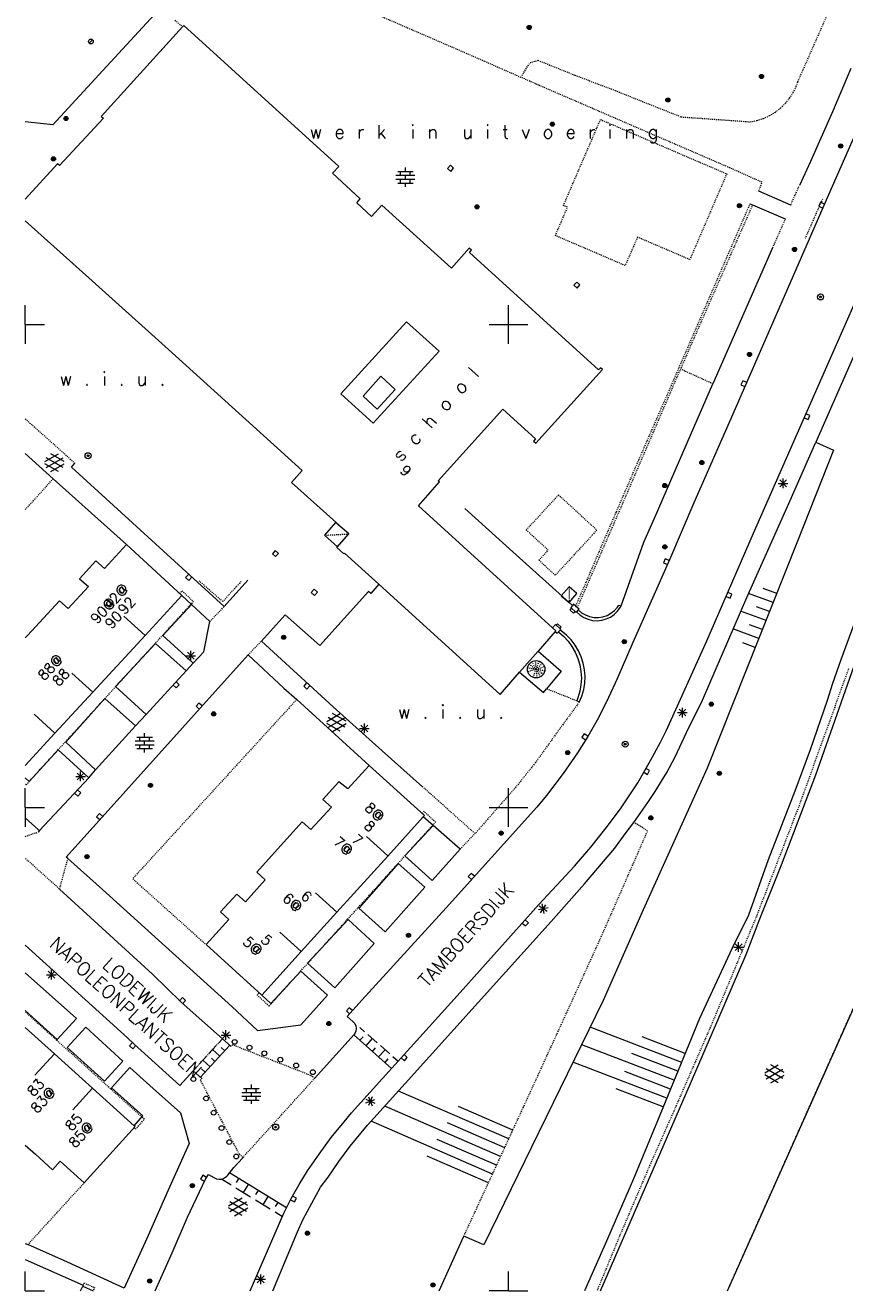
# Model space of a CAD drawing. Header units: millimetres. Extents: x 135944 to 142000, y 454200 to 456692.
# Tile 166 of 185: x 138000 to 138085, y 454200 to 454331. Entities that reach past the tile are written whole.
import ezdxf
from ezdxf.enums import TextEntityAlignment as Align

# ---------------------------------------------------------------- set-up
doc = ezdxf.new("R2010")
doc.units = ezdxf.units.MM
for name, pattern in [('TotaalGBKN2013X$0$DASHDOT', [1, 0.5, -0.25, 0, -0.25]), ('TotaalGBKN2013X$0$DASHED', [0.75, 0.5, -0.25]), ('TotaalGBKN2013X$0$DIVIDE', [1.25, 0.5, -0.25, 0, -0.25, 0, -0.25]), ('TotaalGBKN2013X$0$DOT', [0.25, 0, -0.25]), ('TotaalGBKN2013X$0$HIDDEN', [0.375, 0.25, -0.125])]:
    doc.linetypes.add(name, pattern=pattern)
doc.layers.get('0').update_dxf_attribs({"color": 251})
doc.layers.add('TotaalGBKN2013X$0$1', color=251, linetype='Continuous')
doc.styles.add('TotaalGBKN2013X$0$TXT', font='txt.shx')

# ---------------------------------------------------------------- blocks, each defined once
blk = doc.blocks.new('TotaalGBKN2013X$0$A$C74320002')
at = {"linetype": 'TotaalGBKN2013X$0$HIDDEN', "lineweight": 0}
for p, q in [((138079918, 454325120), (138090877, 454350099)), ((138051260, 454325594), (138052214, 454327108)), ((138052214, 454327108), (138053048, 454327346)), ((138053048, 454327346), (138056849, 454325812)), ((138056849, 454325812), (138061024, 454324216)), ((138079745, 454324647), (138079918, 454325120)), ((138061024, 454324216), (138067842, 454321492)), ((138079072, 454323435), (138079444, 454324021)), ((138079444, 454324021), (138079745, 454324647)), ((138077592, 454321983), (138078140, 454322409)), ((138078140, 454322409), (138078636, 454322895)), ((138078636, 454322895), (138079072, 454323435)), ((138067842, 454321492), (138075027, 454320981)), ((138075027, 454320981), (138075707, 454321119)), ((138075707, 454321119), (138076367, 454321334)), ((138076367, 454321334), (138076998, 454321623)), ((138076998, 454321623), (138077592, 454321983)), ((138071137, 454293862), (138067787, 454295385)), ((138015964, 454272151), (138016212, 454272430)), ((138016212, 454272430), (138017394, 454271330)), ((138017394, 454271330), (138017132, 454271043)), ((138000403, 454252709), (138017132, 454271043)), ((138019084, 454269265), (138020578, 454270799)), ((138023047, 454265813), (138024420, 454267237)), ((138052851, 454264322), (138052102, 454264827)), ((138052851, 454264322), (138052394, 454265100)), ((138052851, 454264322), (138052782, 454265220)), ((138052851, 454264322), (138053178, 454265161)), ((138052851, 454264322), (138053508, 454264935)), ((138052851, 454264322), (138051957, 454264454)), ((138052851, 454264322), (138051989, 454264055)), ((138052521, 454263484), (138052851, 454264322)), ((138052851, 454264322), (138053708, 454264589)), ((138052851, 454264322), (138053738, 454264190)), ((138052851, 454264322), (138053592, 454263817)), ((138052851, 454264322), (138053299, 454263544)), ((138052851, 454264322), (138052917, 454263426)), ((138057039, 454261052), (138053919, 454262291)), ((138000077, 454252354), (138000000, 454252425)), ((138000078, 454252353), (138000403, 454252709)), ((138041244, 454249589), (138041069, 454249396)), ((138042430, 454248499), (138041244, 454249589)), ((138039302, 454245040), (138042146, 454248184)), ((138042146, 454248184), (138042430, 454248499)), ((138064379, 454247594), (138062966, 454248465)), ((138000000, 454247016), (138000001, 454247016)), ((138000001, 454247016), (138001358, 454247482)), ((138044995, 454245705), (138046530, 454247314)), ((138059671, 454236822), (138064379, 454247594)), ((138038566, 454244225), (138039266, 454245000)), ((138039266, 454245000), (138039302, 454245040)), ((138003506, 454241595), (138000000, 454244754)), ((138003539, 454241564), (138004403, 454244717)), ((138034445, 454239666), (138038540, 454244197)), ((138038540, 454244197), (138038566, 454244225)), ((138029220, 454233887), (138033344, 454238450)), ((138033344, 454238450), (138034445, 454239666)), ((138055106, 454226798), (138059671, 454236822)), ((138028485, 454233075), (138029220, 454233887)), ((138025433, 454229697), (138028485, 454233075)), ((138023976, 454230593), (138024179, 454230822)), ((138025222, 454229464), (138023976, 454230593)), ((138025222, 454229464), (138025433, 454229697)), ((138003236, 454225931), (138000000, 454228848)), ((138051516, 454218962), (138055106, 454226798)), ((138004214, 454225049), (138003236, 454225931)), ((138017360, 454222750), (138020398, 454226069)), ((138021430, 454225440), (138021290, 454225280)), ((138029520, 454222280), (138021430, 454225440)), ((138008088, 454221557), (138004214, 454225049)), ((138008810, 454220907), (138008088, 454221557)), ((138018120, 454221790), (138018270, 454221960)), ((138022150, 454214120), (138018120, 454221790)), ((138022490, 454213770), (138029920, 454221970)), ((138029920, 454221970), (138029520, 454222280)), ((138012055, 454217981), (138008810, 454220907)), ((138045361, 454205633), (138051516, 454218962)), ((138011406, 454216704), (138012313, 454217748)), ((138012313, 454217748), (138012055, 454217981)), ((138011249, 454216862), (138011406, 454216704)), ((138022490, 454213770), (138022150, 454214120)), ((138022490, 454213770), (138022500, 454213760)), ((138005981, 454200568), (138006082, 454200804)), ((138006082, 454200804), (138007172, 454200325)), ((138007172, 454200325), (138007027, 454200000))]:
    blk.add_line(p, q, dxfattribs=at)
at = {"linetype": 'Continuous', "lineweight": 0}
for p, q in [((138096586, 454344201), (138083096, 454313408)), ((138020647, 454340033), (138008035, 454326297)), ((138016259, 454330818), (138007838, 454321540)), ((138016259, 454330818), (138016385, 454330957)), ((138032424, 454316373), (138016385, 454330957)), ((138006618, 454329106), (138006953, 454329476)), ((138008035, 454326297), (138002846, 454320681)), ((138085415, 454326515), (138083506, 454322031)), ((138083548, 454297077), (138096261, 454326113)), ((138002846, 454320681), (138000000, 454320977)), ((138008103, 454321366), (138003530, 454316443)), ((138007838, 454321540), (138008103, 454321366)), ((138083506, 454322031), (138081215, 454316885)), ((138003318, 454316632), (138000000, 454312978)), ((138003530, 454316443), (138003318, 454316632)), ((138031762, 454315662), (138032424, 454316373)), ((138038523, 454315848), (138040123, 454315848)), ((138038823, 454315448), (138038823, 454315848)), ((138039323, 454315848), (138039323, 454316248)), ((138039823, 454315448), (138039823, 454315848)), ((138081215, 454316885), (138080089, 454314400)), ((138034630, 454313026), (138031762, 454315662)), ((138038343, 454315448), (138040303, 454315448)), ((138038343, 454315048), (138040303, 454315048)), ((138038523, 454314648), (138040123, 454314648)), ((138038823, 454314648), (138038823, 454315048)), ((138039323, 454315048), (138039323, 454315448)), ((138039323, 454314248), (138039323, 454314648)), ((138039823, 454314648), (138039823, 454315048)), ((138083096, 454313408), (138073198, 454290716)), ((138079179, 454312369), (138075881, 454313806)), ((138034289, 454312585), (138034630, 454313026)), ((138035817, 454311177), (138034289, 454312585)), ((138036884, 454312347), (138035817, 454311177)), ((138044097, 454305838), (138036884, 454312347)), ((138074966, 454312508), (138075245, 454312389)), ((138075245, 454312389), (138078621, 454310943)), ((138006575, 454304825), (138000000, 454310746)), ((138045927, 454307896), (138044097, 454305838)), ((138046154, 454307694), (138045927, 454307896)), ((138077297, 454307934), (138071137, 454293862)), ((138045936, 454307455), (138046154, 454307694)), ((138059297, 454295305), (138045936, 454307455)), ((138014814, 454297417), (138006575, 454304825)), ((138089049, 454304391), (138081770, 454287813)), ((138000000, 454300000), (138000000, 454302000)), ((138050000, 454300000), (138050000, 454302000)), ((138039442, 454300266), (138032649, 454292832)), ((138042801, 454297237), (138039442, 454300266)), ((138000000, 454300000), (138000000, 454298000)), ((138000000, 454300000), (138002000, 454300000)), ((138048000, 454300000), (138050000, 454300000)), ((138050000, 454300000), (138052000, 454300000)), ((138050000, 454298000), (138050000, 454300000)), ((138028640, 454284878), (138014814, 454297417)), ((138035996, 454289778), (138042801, 454297237)), ((138075333, 454278395), (138083548, 454297077)), ((138052805, 454287726), (138059718, 454295340)), ((138059499, 454295529), (138059297, 454295305)), ((138059718, 454295340), (138059499, 454295529)), ((138036779, 454294642), (138034946, 454292593)), ((138038256, 454293279), (138036779, 454294642)), ((138068799, 454288566), (138071137, 454293862)), ((138032649, 454292832), (138035996, 454289778)), ((138034946, 454292593), (138036396, 454291255)), ((138036396, 454291255), (138038256, 454293279)), ((138042721, 454283821), (138049406, 454291256)), ((138049406, 454291256), (138052790, 454288158)), ((138073198, 454290716), (138069149, 454281542)), ((138065087, 454279959), (138068799, 454288566)), ((138052790, 454288158), (138052583, 454287929)), ((138052583, 454287929), (138052805, 454287726)), ((138079127, 454281795), (138081770, 454287813)), ((138083625, 454286992), (138079899, 454277583)), ((138081770, 454287813), (138083625, 454286992)), ((138002889, 454284044), (138000000, 454286637)), ((138002035, 454285806), (138003437, 454286615)), ((138002172, 454285193), (138003905, 454286192)), ((138003905, 454285204), (138002173, 454286206)), ((138004035, 454285823), (138002649, 454286624)), ((138004784, 454285241), (138005125, 454285651)), ((138003436, 454284783), (138002035, 454285592)), ((138002649, 454284774), (138004035, 454285574)), ((138020578, 454270799), (138004784, 454285241)), ((138027527, 454283640), (138028640, 454284878)), ((138002889, 454284044), (138010477, 454277223)), ((138033455, 454278329), (138027527, 454283640)), ((138040668, 454281237), (138042847, 454283705)), ((138042847, 454283705), (138042721, 454283821)), ((138077896, 454283556), (138078896, 454283556)), ((138078042, 454283202), (138078750, 454283910)), ((138078750, 454283202), (138078042, 454283910)), ((138078396, 454283056), (138078396, 454284056)), ((138074643, 454271741), (138079127, 454281795)), ((138054543, 454268612), (138040668, 454281237)), ((138050450, 454276470), (138045485, 454280945)), ((138069149, 454281542), (138066648, 454275648)), ((138089872, 454280359), (138084360, 454265290)), ((138064000, 454277488), (138065087, 454279959)), ((138032243, 454276919), (138033455, 454278329)), ((138070491, 454267248), (138075333, 454278395)), ((138010477, 454277223), (138008203, 454274735)), ((138010477, 454277223), (138016191, 454271940)), ((138032243, 454276919), (138032963, 454276271)), ((138050450, 454276470), (138056601, 454270927)), ((138061642, 454270882), (138064000, 454277488)), ((138079899, 454277583), (138070542, 454254070)), ((138007309, 454275538), (138005620, 454273689)), ((138008203, 454274735), (138007309, 454275538)), ((138032963, 454276271), (138033036, 454276352)), ((138033036, 454276352), (138036589, 454273115)), ((138066648, 454275648), (138062866, 454267082)), ((138004444, 454270595), (138006525, 454272872)), ((138005620, 454273689), (138006525, 454272872)), ((138020578, 454270799), (138023007, 454273530)), ((138036589, 454273115), (138035751, 454272171)), ((138036589, 454273115), (138049109, 454261707)), ((138077735, 454272146), (138076328, 454272671)), ((138000235, 454267818), (138003538, 454271412)), ((138003538, 454271412), (138004444, 454270595)), ((138016191, 454271940), (138012389, 454267813)), ((138017175, 454271030), (138016191, 454271940)), ((138035493, 454272377), (138030460, 454266772)), ((138035751, 454272171), (138035493, 454272377)), ((138070070, 454261120), (138074643, 454271741)), ((138077365, 454271216), (138074826, 454272164)), ((138017175, 454271030), (138014232, 454267813)), ((138019084, 454269265), (138017175, 454271030)), ((138024420, 454267237), (138026880, 454269955)), ((138030460, 454266772), (138026880, 454269955)), ((138056354, 454270444), (138056507, 454270626)), ((138056706, 454270116), (138056354, 454270444)), ((138056601, 454270927), (138056421, 454270702)), ((138056421, 454270702), (138056507, 454270626)), ((138056867, 454270314), (138056507, 454270626)), ((138056713, 454271067), (138056601, 454270927)), ((138056867, 454270314), (138056706, 454270116)), ((138056930, 454270883), (138056713, 454271067)), ((138056867, 454270314), (138056980, 454270215)), ((138056930, 454270883), (138057124, 454270719)), ((138056980, 454270215), (138057019, 454270260)), ((138057207, 454270473), (138057019, 454270260)), ((138057019, 454270260), (138057372, 454269939)), ((138057124, 454270719), (138057295, 454270574)), ((138057295, 454270574), (138057207, 454270473)), ((138057207, 454270473), (138057555, 454270172)), ((138057372, 454269939), (138057774, 454269681)), ((138057555, 454270172), (138057951, 454269936)), ((138057951, 454269936), (138058381, 454269771)), ((138059748, 454269747), (138060184, 454269896)), ((138060184, 454269896), (138060587, 454270118)), ((138060523, 454269722), (138060917, 454269992)), ((138060587, 454270118), (138060946, 454270406)), ((138060917, 454269992), (138061261, 454270324)), ((138060946, 454270406), (138061250, 454270752)), ((138061250, 454270752), (138061389, 454270961)), ((138061261, 454270324), (138061544, 454270709)), ((138061389, 454270961), (138061642, 454270882)), ((138061544, 454270709), (138061642, 454270882)), ((138076626, 454269358), (138074000, 454270338)), ((138076996, 454270287), (138075628, 454270798)), ((138012389, 454267813), (138010192, 454269824)), ((138018456, 454266115), (138019084, 454269265)), ((138054543, 454268612), (138054842, 454268948)), ((138054543, 454268612), (138054896, 454268291)), ((138054842, 454268948), (138054929, 454268867)), ((138055056, 454269011), (138054929, 454268867)), ((138054929, 454268867), (138055289, 454268528)), ((138055421, 454268676), (138055056, 454269011)), ((138055289, 454268528), (138055421, 454268676)), ((138057774, 454269681), (138058213, 454269493)), ((138058213, 454269493), (138058678, 454269381)), ((138058381, 454269771), (138058833, 454269684)), ((138058678, 454269381), (138059154, 454269349)), ((138058833, 454269684), (138059293, 454269675)), ((138059154, 454269349), (138059629, 454269396)), ((138059293, 454269675), (138059748, 454269747)), ((138059629, 454269396), (138060090, 454269522)), ((138060090, 454269522), (138060523, 454269722)), ((138076256, 454268429), (138074929, 454268924)), ((138000000, 454267560), (138000235, 454267818)), ((138006975, 454261935), (138012389, 454267813)), ((138014232, 454267813), (138017364, 454264946)), ((138054829, 454268214), (138053066, 454266209)), ((138054896, 454268291), (138054829, 454268214)), ((138054829, 454268214), (138055014, 454268039)), ((138055014, 454268039), (138055146, 454268184)), ((138055318, 454268374), (138055146, 454268184)), ((138055146, 454268184), (138055673, 454267737)), ((138055289, 454268528), (138055380, 454268442)), ((138055380, 454268442), (138055318, 454268374)), ((138055448, 454268283), (138055318, 454268374)), ((138055981, 454267849), (138055448, 454268283)), ((138055673, 454267737), (138056145, 454267233)), ((138056460, 454267355), (138055981, 454267849)), ((138056879, 454266810), (138056460, 454267355)), ((138075886, 454267499), (138073301, 454268464)), ((138013455, 454267002), (138009343, 454262525)), ((138016645, 454264147), (138013455, 454267002)), ((138016768, 454265371), (138017476, 454266079)), ((138017476, 454265371), (138016768, 454266079)), ((138017122, 454265225), (138017122, 454266225)), ((138017364, 454264946), (138018456, 454266115)), ((138024420, 454267237), (138031849, 454260417)), ((138053066, 454266209), (138051135, 454264012)), ((138053066, 454266209), (138055450, 454264119)), ((138056145, 454267233), (138056555, 454266677)), ((138056555, 454266677), (138056899, 454266077)), ((138057232, 454266220), (138056879, 454266810)), ((138056899, 454266077), (138057171, 454265442)), ((138057514, 454265592), (138057232, 454266220)), ((138062866, 454267082), (138061193, 454263251)), ((138066340, 454258017), (138070491, 454267248)), ((138075516, 454266570), (138074230, 454267050)), ((138004233, 454244870), (138022417, 454265112)), ((138016622, 454265725), (138017622, 454265725)), ((138016645, 454264147), (138017364, 454264946)), ((138022417, 454265112), (138023047, 454265813)), ((138023047, 454265813), (138026761, 454262371)), ((138057171, 454265442), (138057367, 454264780)), ((138057367, 454264780), (138057486, 454264099)), ((138057721, 454264936), (138057514, 454265592)), ((138057851, 454264261), (138057721, 454264936)), ((138081772, 454253394), (138085756, 454264664)), ((138084360, 454265290), (138083508, 454262842)), ((138006975, 454261935), (138004799, 454263926)), ((138012507, 454259625), (138016645, 454264147)), ((138049109, 454261707), (138051135, 454264012)), ((138051135, 454264012), (138053591, 454261899)), ((138055450, 454264119), (138053919, 454262291)), ((138057526, 454263410), (138057485, 454262720)), ((138057486, 454264099), (138057526, 454263410)), ((138057901, 454263575), (138057851, 454264261)), ((138057872, 454262888), (138057901, 454263575)), ((138009343, 454262525), (138012507, 454259625)), ((138026761, 454262371), (138028089, 454261200)), ((138053591, 454261899), (138053919, 454262291)), ((138057366, 454262039), (138057168, 454261377)), ((138057485, 454262720), (138057366, 454262039)), ((138057576, 454261547), (138057763, 454262209)), ((138057763, 454262209), (138057872, 454262888)), ((138061193, 454263251), (138060108, 454260963)), ((138083508, 454262842), (138082939, 454261086)), ((138003069, 454257696), (138006975, 454261935)), ((138008231, 454261291), (138004176, 454256762)), ((138011415, 454258462), (138008231, 454261291)), ((138035566, 454254375), (138028089, 454261200)), ((138057168, 454261377), (138057039, 454261052)), ((138057313, 454260911), (138057039, 454261052)), ((138057313, 454260911), (138057576, 454261547)), ((138060108, 454260963), (138059161, 454259042)), ((138068404, 454257758), (138070070, 454261120)), ((138082939, 454261086), (138081181, 454255973)), ((138003069, 454257696), (138000909, 454259673)), ((138011415, 454258462), (138012507, 454259625)), ((138031176, 454258921), (138032578, 454259730)), ((138033176, 454258938), (138031790, 454259739)), ((138031849, 454260417), (138036917, 454255872)), ((138067485, 454259836), (138068485, 454259836)), ((138067631, 454259482), (138068339, 454260190)), ((138068339, 454259482), (138067631, 454260190)), ((138067985, 454259336), (138067985, 454260336)), ((138007263, 454253902), (138011415, 454258462)), ((138032577, 454257898), (138031176, 454258707)), ((138031313, 454258308), (138033046, 454259307)), ((138033046, 454258319), (138031314, 454259321)), ((138031790, 454257889), (138033176, 454258689)), ((138034581, 454258191), (138035581, 454258191)), ((138034727, 454257837), (138035435, 454258545)), ((138035435, 454257837), (138034727, 454258545)), ((138035081, 454257691), (138035081, 454258691)), ((138059161, 454259042), (138058209, 454257349)), ((138003069, 454257696), (138000000, 454254365)), ((138011361, 454256905), (138013321, 454256905)), ((138011541, 454257305), (138013141, 454257305)), ((138011841, 454256905), (138011841, 454257305)), ((138012341, 454257305), (138012341, 454257705)), ((138012341, 454256505), (138012341, 454256905)), ((138012841, 454256905), (138012841, 454257305)), ((138058209, 454257349), (138057124, 454255685)), ((138065708, 454256768), (138066340, 454258017)), ((138067217, 454255272), (138068404, 454257758)), ((138003392, 454255970), (138000399, 454252712)), ((138006574, 454253071), (138003392, 454255970)), ((138004176, 454256762), (138007263, 454253902)), ((138011361, 454256505), (138013321, 454256505)), ((138011541, 454256105), (138013141, 454256105)), ((138011841, 454256105), (138011841, 454256505)), ((138012341, 454255705), (138012341, 454256105)), ((138012841, 454256105), (138012841, 454256505)), ((138036917, 454255872), (138041102, 454252153)), ((138057124, 454255685), (138055659, 454253535)), ((138064662, 454254866), (138065708, 454256768)), ((138081181, 454255973), (138079620, 454251699)), ((138035566, 454254375), (138033357, 454251951)), ((138035566, 454254375), (138041298, 454249189)), ((138063354, 454252557), (138064662, 454254866)), ((138066375, 454253648), (138067217, 454255272)), ((138000399, 454252712), (138000000, 454253073)), ((138001481, 454247632), (138006574, 454253071)), ((138005211, 454253226), (138006211, 454253226)), ((138005357, 454252872), (138006065, 454253580)), ((138006065, 454252872), (138005357, 454253580)), ((138005711, 454252726), (138005711, 454253726)), ((138006574, 454253071), (138007263, 454253902)), ((138055659, 454253535), (138053933, 454251241)), ((138065169, 454251670), (138066375, 454253648)), ((138070542, 454254070), (138067280, 454246825)), ((138078218, 454244087), (138081772, 454253394)), ((138000000, 454250000), (138000000, 454252000)), ((138032444, 454252685), (138030786, 454250854)), ((138033357, 454251951), (138032444, 454252685)), ((138050000, 454250000), (138050000, 454252000)), ((138061576, 454249887), (138063354, 454252557)), ((138064398, 454250522), (138065169, 454251670)), ((138079620, 454251699), (138076850, 454244608)), ((138030786, 454250854), (138031686, 454250031)), ((138053933, 454251241), (138052904, 454250046)), ((138062966, 454248465), (138064398, 454250522)), ((138000000, 454250000), (138000000, 454248000)), ((138000000, 454250000), (138002000, 454250000)), ((138000000, 454248936), (138001323, 454247742)), ((138029553, 454247730), (138031686, 454250031)), ((138037498, 454244990), (138041162, 454249039)), ((138041298, 454249189), (138041162, 454249039)), ((138042196, 454248140), (138041162, 454249039)), ((138052904, 454250046), (138043521, 454239635)), ((138048000, 454250000), (138050000, 454250000)), ((138050000, 454250000), (138052000, 454250000)), ((138050000, 454248000), (138050000, 454250000)), ((138060103, 454247897), (138061576, 454249887)), ((138001323, 454247742), (138001481, 454247632)), ((138001481, 454247632), (138001358, 454247482)), ((138025451, 454245000), (138028653, 454248540)), ((138028653, 454248540), (138029553, 454247730)), ((138042196, 454248140), (138039253, 454245012)), ((138044995, 454245705), (138042196, 454248140)), ((138058517, 454245919), (138060103, 454247897)), ((138062071, 454247282), (138062966, 454248465)), ((138037504, 454244997), (138035280, 454247011)), ((138060994, 454245812), (138062071, 454247282)), ((138067280, 454246825), (138063914, 454239409)), ((138025451, 454245000), (138023942, 454243332)), ((138039253, 454245012), (138042090, 454242452)), ((138042090, 454242452), (138044995, 454245705)), ((138056822, 454243948), (138058517, 454245919)), ((138057847, 454242104), (138060994, 454245812)), ((138004403, 454244717), (138004233, 454244870)), ((138007970, 454241514), (138004403, 454244717)), ((138032233, 454239172), (138037498, 454244990)), ((138038572, 454244219), (138034508, 454239608)), ((138041340, 454241749), (138038572, 454244219)), ((138053122, 454239956), (138056822, 454243948)), ((138076850, 454244608), (138074829, 454238874)), ((138076001, 454238503), (138078218, 454244087)), ((138024810, 454242529), (138022773, 454240265)), ((138023942, 454243332), (138024810, 454242529)), ((138003539, 454241564), (138003506, 454241595)), ((138003539, 454241564), (138013149, 454232751)), ((138007970, 454241514), (138021361, 454229405)), ((138032233, 454239172), (138030009, 454241186)), ((138037213, 454237139), (138041340, 454241749)), ((138054395, 454238225), (138057847, 454242104)), ((138021879, 454241049), (138020196, 454239225)), ((138022773, 454240265), (138021879, 454241049)), ((138044982, 454230880), (138053122, 454239956)), ((138054003, 454239261), (138053167, 454239810)), ((138053311, 454239117), (138053859, 454239954)), ((138053687, 454239045), (138053483, 454240026)), ((138020196, 454239225), (138021070, 454238403)), ((138028540, 454235092), (138032233, 454239172)), ((138034508, 454239608), (138037213, 454237139)), ((138043521, 454239635), (138034807, 454230057)), ((138054075, 454239637), (138053095, 454239434)), ((138063914, 454239409), (138059782, 454230032)), ((138074829, 454238874), (138073110, 454235449)), ((138074557, 454234785), (138076001, 454238503)), ((138021070, 454238403), (138018694, 454235827)), ((138033384, 454238413), (138029202, 454233904)), ((138036076, 454235925), (138033384, 454238413)), ((138039299, 454221443), (138054395, 454238225)), ((138024466, 454230590), (138018694, 454235827)), ((138028540, 454235092), (138026316, 454237106)), ((138032026, 454231332), (138036076, 454235925)), ((138072642, 454200000), (138089172, 454237093)), ((138073437, 454235208), (138074145, 454235916)), ((138074145, 454235208), (138073437, 454235916)), ((138073791, 454235062), (138073791, 454236062)), ((138010559, 454226163), (138000000, 454235769)), ((138024466, 454230590), (138028540, 454235092)), ((138068802, 454221443), (138074557, 454234785)), ((138073110, 454235449), (138069745, 454228185)), ((138073291, 454235562), (138074291, 454235562)), ((138029202, 454233904), (138032026, 454231332)), ((138005306, 454228172), (138000000, 454232889)), ((138002206, 454232704), (138003206, 454232704)), ((138002352, 454232350), (138003060, 454233058)), ((138003060, 454232350), (138002352, 454233058)), ((138002706, 454232204), (138002706, 454233204)), ((138016110, 454229860), (138013149, 454232751)), ((138028501, 454233061), (138025410, 454229718)), ((138031269, 454230578), (138028501, 454233061)), ((138025410, 454229718), (138024466, 454230590)), ((138033745, 454218394), (138044982, 454230880)), ((138020398, 454226069), (138016110, 454229860)), ((138021361, 454229405), (138024021, 454226924)), ((138029495, 454228616), (138031269, 454230578)), ((138034807, 454230057), (138033313, 454228386)), ((138059782, 454230032), (138052352, 454214838)), ((138000000, 454229003), (138003306, 454226007)), ((138003306, 454226007), (138005306, 454228172)), ((138028518, 454227502), (138029495, 454228616)), ((138033313, 454228386), (138033896, 454227865)), ((138069745, 454228185), (138065643, 454218173)), ((138000001, 454227240), (138000000, 454227241)), ((138003007, 454224526), (138000001, 454227240)), ((138004327, 454225172), (138006274, 454227291)), ((138006274, 454227291), (138010091, 454223743)), ((138020406, 454226096), (138021114, 454226804)), ((138021114, 454226096), (138020406, 454226804)), ((138020760, 454225950), (138020760, 454226950)), ((138024021, 454226924), (138028518, 454227502)), ((138033896, 454227865), (138034080, 454227658)), ((138034080, 454227658), (138034199, 454227408)), ((138034203, 454226859), (138034089, 454226607)), ((138034199, 454227408), (138034241, 454227134)), ((138034241, 454227134), (138034203, 454226859)), ((138034601, 454227238), (138035084, 454226809)), ((138067905, 454223633), (138058421, 454227274)), ((138011250, 454225520), (138010559, 454226163)), ((138015970, 454221230), (138011250, 454225520)), ((138018121, 454222090), (138021147, 454225406)), ((138019001, 454224538), (138019759, 454225368)), ((138020011, 454225645), (138020398, 454226069)), ((138020260, 454226450), (138021260, 454226450)), ((138021290, 454225280), (138020398, 454226069)), ((138034015, 454226506), (138029920, 454221970)), ((138033992, 454226475), (138037891, 454223001)), ((138034089, 454226607), (138034015, 454226506)), ((138034616, 454225919), (138034948, 454226292)), ((138035259, 454225345), (138035925, 454226092)), ((138035442, 454226522), (138036407, 454225662)), ((138036729, 454225375), (138037693, 454224516)), ((138067125, 454221790), (138057587, 454225452)), ((138068263, 454224567), (138063819, 454226274)), ((138003007, 454224526), (138001000, 454222307)), ((138006956, 454220960), (138003007, 454224526)), ((138008202, 454221681), (138004327, 454225172)), ((138017991, 454223432), (138018749, 454224262)), ((138019614, 454223726), (138019244, 454224063)), ((138020119, 454224279), (138019380, 454224953)), ((138020624, 454224833), (138020254, 454225170)), ((138035902, 454224773), (138036235, 454225146)), ((138036546, 454224199), (138037211, 454224946)), ((138038015, 454224229), (138038559, 454223743)), ((138067504, 454222716), (138062746, 454224543)), ((138010091, 454223743), (138008202, 454221681)), ((138008900, 454221006), (138010821, 454223113)), ((138010821, 454223113), (138013218, 454220914)), ((138017360, 454222750), (138015970, 454221230)), ((138017360, 454222750), (138018270, 454221960)), ((138017365, 454222746), (138017739, 454223155)), ((138018604, 454222619), (138018234, 454222956)), ((138019109, 454223173), (138018370, 454223847)), ((138037213, 454223613), (138037546, 454223986)), ((138066366, 454219939), (138056654, 454223668)), ((138076499, 454222551), (138077901, 454223360)), ((138076636, 454221938), (138078369, 454222937)), ((138078369, 454221949), (138076637, 454222951)), ((138078499, 454222568), (138077113, 454223369)), ((138035387, 454217120), (138039299, 454221443)), ((138059509, 454200000), (138068802, 454221443)), ((138066746, 454220865), (138062030, 454222675)), ((138077900, 454221528), (138076499, 454222337)), ((138077113, 454221519), (138078499, 454222319)), ((138006956, 454220960), (138004931, 454218720)), ((138011253, 454217080), (138006956, 454220960)), ((138012171, 454218111), (138008900, 454221006)), ((138013218, 454220914), (138016055, 454218424)), ((138022405, 454220525), (138024365, 454220525)), ((138022405, 454220125), (138024365, 454220125)), ((138022585, 454220925), (138024185, 454220925)), ((138022885, 454220525), (138022885, 454220925)), ((138022885, 454219725), (138022885, 454220125)), ((138023385, 454220925), (138023385, 454221325)), ((138023385, 454220125), (138023385, 454220525)), ((138023885, 454220525), (138023885, 454220925)), ((138023885, 454219725), (138023885, 454220125)), ((138050010, 454215701), (138038597, 454220667)), ((138065984, 454219015), (138061123, 454220881)), ((138022585, 454219725), (138024185, 454219725)), ((138023385, 454219325), (138023385, 454219725)), ((138035234, 454219433), (138036165, 454219799)), ((138035241, 454219815), (138036158, 454219417)), ((138035899, 454220075), (138035500, 454219158)), ((138035516, 454220082), (138035883, 454219150)), ((138049171, 454213885), (138037181, 454219103)), ((138050430, 454216609), (138044804, 454219057)), ((138011253, 454217080), (138012171, 454218111)), ((138016055, 454218424), (138016936, 454215232)), ((138031652, 454215842), (138032976, 454217492)), ((138032976, 454217492), (138033745, 454218394)), ((138048333, 454212068), (138035765, 454217538)), ((138065643, 454218173), (138063005, 454211822)), ((138006102, 454211180), (138011359, 454216984)), ((138011359, 454216984), (138011253, 454217080)), ((138033616, 454214971), (138035387, 454217120)), ((138049591, 454214793), (138043683, 454217364)), ((138000000, 454215072), (138001053, 454214115)), ((138016936, 454215232), (138014906, 454210706)), ((138030391, 454214143), (138031652, 454215842)), ((138032424, 454213361), (138033616, 454214971)), ((138048752, 454212977), (138042618, 454215646)), ((138001053, 454214115), (138002820, 454212525)), ((138021560, 454212740), (138022500, 454213760)), ((138029195, 454212397), (138030391, 454214143)), ((138047913, 454211160), (138041588, 454213913)), ((138052352, 454214838), (138047437, 454204739)), ((138002820, 454212525), (138003611, 454213405)), ((138003611, 454213405), (138006102, 454211180)), ((138020950, 454211960), (138021560, 454212740)), ((138028332, 454211004), (138029195, 454212397)), ((138031321, 454211738), (138032424, 454213361)), ((138016789, 454207620), (138018640, 454211530)), ((138018640, 454211530), (138018960, 454212040)), ((138018960, 454212040), (138019510, 454211700)), ((138019510, 454211700), (138019772, 454211575)), ((138019772, 454211575), (138020059, 454211526)), ((138020059, 454211526), (138020348, 454211556)), ((138021280, 454210927), (138020294, 454211534)), ((138020348, 454211556), (138020618, 454211664)), ((138020618, 454211664), (138020848, 454211841)), ((138020848, 454211841), (138020950, 454211960)), ((138027030, 454208559), (138021132, 454212193)), ((138022058, 454211622), (138021796, 454211196)), ((138023071, 454210998), (138022547, 454210146)), ((138027510, 454209527), (138028332, 454211004)), ((138030550, 454210698), (138031321, 454211738)), ((138063005, 454211822), (138060118, 454205116)), ((138014906, 454210706), (138012557, 454205397)), ((138023306, 454209678), (138021786, 454210615)), ((138024083, 454210374), (138023821, 454209948)), ((138025096, 454209750), (138024572, 454208898)), ((138028751, 454207387), (138030550, 454210698)), ((138021018, 454208794), (138022420, 454209603)), ((138022419, 454207771), (138021018, 454208580)), ((138021155, 454208181), (138022888, 454209180)), ((138022888, 454208192), (138021156, 454209194)), ((138023018, 454208811), (138021632, 454209612)), ((138021632, 454207762), (138023018, 454208562)), ((138025332, 454208430), (138023813, 454209366)), ((138026110, 454209126), (138025847, 454208700)), ((138026759, 454208013), (138027510, 454209527)), ((138015196, 454203931), (138016789, 454207620)), ((138023248, 454200000), (138026759, 454208013)), ((138026600, 454207649), (138025839, 454208118)), ((138028175, 454206093), (138028751, 454207387)), ((138025604, 454200000), (138028175, 454206093)), ((138000000, 454204884), (138000261, 454204776)), ((138004352, 454202951), (138000261, 454204776)), ((138012557, 454205397), (138010236, 454200254)), ((138042821, 454200000), (138045361, 454205633)), ((138047437, 454204739), (138045361, 454205633)), ((138060118, 454205116), (138057857, 454200000)), ((138000000, 454203221), (138005981, 454200568)), ((138013417, 454200000), (138015196, 454203931)), ((138000000, 454200000), (138000000, 454202000)), ((138010236, 454200254), (138004352, 454202951)), ((138050000, 454200000), (138050000, 454202000)), ((138005725, 454200000), (138005939, 454200476)), ((138005981, 454200568), (138005939, 454200476)), ((138005939, 454200476), (138007024, 454200000)), ((138023852, 454201181), (138024852, 454201181)), ((138023998, 454200827), (138024706, 454201535)), ((138024706, 454200827), (138023998, 454201535)), ((138024352, 454200681), (138024352, 454201681)), ((138000000, 454200000), (138002000, 454200000)), ((138050000, 454200000), (138048000, 454200000)), ((138050000, 454200000), (138052000, 454200000))]:
    blk.add_line(p, q, dxfattribs=at)
at = {"linetype": 'TotaalGBKN2013X$0$DASHDOT', "lineweight": 0}
for p, q in [((138027962, 454335748), (138047497, 454327262)), ((138015482, 454331494), (138016259, 454330818)), ((138047497, 454327262), (138051260, 454325594)), ((138053129, 454324766), (138051260, 454325594)), ((138072873, 454316221), (138053129, 454324766)), ((138076224, 454314723), (138072873, 454316221)), ((138075881, 454313806), (138076224, 454314723)), ((138079179, 454312369), (138080089, 454314400)), ((138075245, 454312389), (138072930, 454307154)), ((138082469, 454312989), (138080685, 454308931)), ((138078621, 454310943), (138077297, 454307934)), ((138072930, 454307154), (138068736, 454297595)), ((138068736, 454297595), (138067787, 454295385)), ((138061770, 454281402), (138067787, 454295385)), ((138000000, 454290236), (138005125, 454285651)), ((138057124, 454270719), (138061770, 454281402)), ((138018491, 454273016), (138017932, 454273515)), ((138020430, 454271323), (138018491, 454273016)), ((138021804, 454272849), (138020430, 454271323)), ((138022313, 454273398), (138021804, 454272849)), ((138085157, 454264354), (138080049, 454250211)), ((138057313, 454260911), (138055625, 454258629)), ((138055625, 454258629), (138052762, 454254640)), ((138052762, 454254640), (138050889, 454252284)), ((138046530, 454247314), (138041102, 454252153)), ((138050889, 454252284), (138046530, 454247314)), ((138080049, 454250211), (138075613, 454238688)), ((138075613, 454238688), (138071027, 454227636)), ((138072642, 454200000), (138089172, 454237093)), ((138071027, 454227636), (138067060, 454218525)), ((138067060, 454218525), (138064609, 454212993)), ((138064609, 454212993), (138061479, 454205665)), ((138061479, 454205665), (138059151, 454200000))]:
    blk.add_line(p, q, dxfattribs=at)
at = {"linetype": 'TotaalGBKN2013X$0$DIVIDE', "lineweight": 0}
for p, q in [((138055672, 454312319), (138059502, 454321217)), ((138059502, 454321217), (138072565, 454315595)), ((138072565, 454315595), (138068744, 454306717)), ((138054833, 454309211), (138056092, 454312139)), ((138056092, 454312139), (138055672, 454312319)), ((138062063, 454306100), (138054833, 454309211)), ((138063331, 454309047), (138062063, 454306100)), ((138068744, 454306717), (138063331, 454309047)), ((138051824, 454278739), (138055167, 454282369)), ((138055167, 454282369), (138059132, 454278718)), ((138054098, 454276645), (138051824, 454278739)), ((138059132, 454278718), (138054830, 454274047)), ((138053139, 454275604), (138054098, 454276645)), ((138054830, 454274047), (138053139, 454275604))]:
    blk.add_line(p, q, dxfattribs=at)
at = {"linetype": 'TotaalGBKN2013X$0$DASHED', "lineweight": 0}
for p, q in [((138074966, 454312508), (138067238, 454294663)), ((138067238, 454294663), (138063455, 454286007)), ((138063455, 454286007), (138061111, 454280582)), ((138000000, 454280840), (138002889, 454284044)), ((138061111, 454280582), (138059620, 454277130)), ((138059620, 454277130), (138058004, 454273323)), ((138058004, 454273323), (138056930, 454270883)), ((138028089, 454261200), (138011106, 454242639)), ((138011106, 454242639), (138018694, 454235827)), ((138006102, 454211180), (138000261, 454204776))]:
    blk.add_line(p, q, dxfattribs=at)
at = {"linetype": 'TotaalGBKN2013X$0$DOT', "lineweight": 0}
for p, q in [((138030949, 454278188), (138033455, 454278329)), ((138056246, 454272859), (138056267, 454271229))]:
    blk.add_line(p, q, dxfattribs=at)
at = {"linetype": 'Continuous', "lineweight": 0}
for points in [[(138043671, 454316147), (138044004, 454315845), (138044306, 454316179), (138043973, 454316481), (138043671, 454316147)], [(138082688, 454312471), (138082276, 454312651), (138082096, 454312239), (138082508, 454312059)], [(138057074, 454303761), (138057377, 454304094), (138057044, 454304397), (138056741, 454304064), (138057074, 454303761)], [(138074628, 454293997), (138074216, 454294177), (138074036, 454293765), (138074448, 454293585)], [(138080580, 454290337), (138080992, 454290158), (138081172, 454290571), (138080759, 454290750)], [(138032308, 454277008), (138033455, 454278329), (138032096, 454279509), (138030949, 454278188), (138032308, 454277008)], [(138025893, 454275977), (138026194, 454276310), (138025861, 454276612), (138025559, 454276278), (138025893, 454275977)], [(138066615, 454275574), (138066203, 454275754), (138066023, 454275342), (138066435, 454275162)], [(138016884, 454274144), (138016582, 454273810), (138016915, 454273508), (138017217, 454273842)], [(138029915, 454271962), (138030216, 454272295), (138029883, 454272597), (138029581, 454272263), (138029915, 454271962)], [(138055449, 454271934), (138056267, 454271229), (138057064, 454272154), (138056246, 454272859), (138055449, 454271934)], [(138072493, 454271855), (138072905, 454271676), (138073085, 454272089), (138072672, 454272268)], [(138015284, 454262688), (138015614, 454262382), (138015920, 454262712), (138015590, 454263018)], [(138029106, 454262901), (138028804, 454262567), (138029137, 454262265), (138029439, 454262599)], [(138018295, 454260520), (138017963, 454260823), (138017659, 454260491), (138017992, 454260187)], [(138058197, 454257406), (138057820, 454257652), (138057575, 454257275), (138057952, 454257029)], [(138063977, 454253655), (138064368, 454253434), (138064590, 454253825), (138064198, 454254047)], [(138005099, 454251492), (138005434, 454251192), (138005734, 454251527), (138005399, 454251827)], [(138008013, 454249088), (138007678, 454249388), (138007378, 454249053), (138007713, 454248753)], [(138046454, 454242890), (138046120, 454243191), (138045818, 454242857), (138046153, 454242556)], [(138051412, 454238050), (138051747, 454237749), (138052048, 454238084), (138051713, 454238384)], [(138016275, 454229707), (138016581, 454230036), (138016252, 454230343), (138015945, 454230013)], [(138033851, 454228984), (138033517, 454229286), (138033215, 454228952), (138033549, 454228651)], [(138011084, 454225673), (138010780, 454225341), (138011111, 454225037), (138011416, 454225368)], [(138038880, 454224105), (138039215, 454223804), (138039516, 454224139), (138039181, 454224439)], [(138018748, 454211728), (138018354, 454211944), (138018137, 454211549), (138018532, 454211333)], [(138027439, 454209395), (138027835, 454209181), (138028049, 454209577), (138027653, 454209791)]]:
    blk.add_lwpolyline(points, dxfattribs=at)
for centre, radius in [((138052133, 454330749), 215), ((138052133, 454330749), 155), ((138052133, 454330749), 95), ((138052133, 454330749), 35), ((138006786, 454329291), 250), ((138076158, 454325676), 215), ((138076158, 454325676), 155), ((138076158, 454325676), 95), ((138076158, 454325676), 35), ((138066478, 454323248), 215), ((138066478, 454323248), 155), ((138066478, 454323248), 95), ((138066478, 454323248), 35), ((138004209, 454321326), 215), ((138004209, 454321326), 155), ((138004209, 454321326), 95), ((138004209, 454321326), 35), ((138054522, 454320736), 215), ((138054522, 454320736), 155), ((138054522, 454320736), 95), ((138054522, 454320736), 35), ((138084345, 454318483), 215), ((138084345, 454318483), 155), ((138084345, 454318483), 95), ((138084345, 454318483), 35), ((138002908, 454317147), 215), ((138002908, 454317147), 155), ((138002908, 454317147), 95), ((138002908, 454317147), 35), ((138046728, 454312181), 215), ((138046728, 454312181), 155), ((138046728, 454312181), 95), ((138046728, 454312181), 35), ((138073881, 454312309), 215), ((138073881, 454312309), 155), ((138073881, 454312309), 95), ((138073881, 454312309), 35), ((138079580, 454307774), 215), ((138079580, 454307774), 155), ((138079580, 454307774), 95), ((138079580, 454307774), 35), ((138082265, 454302852), 310), ((138082265, 454302852), 95), ((138082265, 454302852), 35), ((138082265, 454302852), 22.4), ((138074916, 454296904), 215), ((138074916, 454296904), 155), ((138074916, 454296904), 95), ((138074916, 454296904), 35), ((138006494, 454286423), 310), ((138006494, 454286423), 95), ((138006494, 454286423), 35), ((138006494, 454286423), 22.4), ((138069988, 454285714), 215), ((138069988, 454285714), 155), ((138069988, 454285714), 95), ((138069988, 454285714), 35), ((138066152, 454283335), 215), ((138066152, 454283335), 155), ((138066152, 454283335), 95), ((138066152, 454283335), 35), ((138066161, 454276988), 215), ((138066161, 454276988), 155), ((138066161, 454276988), 95), ((138066161, 454276988), 35), ((138026723, 454267633), 215), ((138026723, 454267633), 155), ((138026723, 454267633), 95), ((138026723, 454267633), 35), ((138061966, 454267181), 215), ((138061966, 454267181), 155), ((138061966, 454267181), 95), ((138061966, 454267181), 35), ((138052848, 454264323), 900), ((138070972, 454260705), 215), ((138070972, 454260705), 155), ((138070972, 454260705), 95), ((138070972, 454260705), 35), ((138019482, 454259701), 215), ((138019482, 454259701), 155), ((138019482, 454259701), 95), ((138019482, 454259701), 35), ((138062062, 454256564), 310), ((138056116, 454255690), 215), ((138056116, 454255690), 155), ((138056116, 454255690), 95), ((138056116, 454255690), 35), ((138062062, 454256564), 95), ((138062062, 454256564), 35), ((138062062, 454256564), 22.4), ((138071800, 454253540), 215), ((138071800, 454253540), 155), ((138071800, 454253540), 95), ((138071800, 454253540), 35), ((138012950, 454252309), 215), ((138012950, 454252309), 155), ((138012950, 454252309), 95), ((138012950, 454252309), 35), ((138064713, 454248934), 215), ((138064713, 454248934), 155), ((138064713, 454248934), 95), ((138064713, 454248934), 35), ((138049231, 454247354), 215), ((138049231, 454247354), 155), ((138049231, 454247354), 95), ((138049231, 454247354), 35), ((138006381, 454244923), 215), ((138006381, 454244923), 155), ((138006381, 454244923), 95), ((138006381, 454244923), 35), ((138039642, 454236787), 215), ((138039642, 454236787), 155), ((138039642, 454236787), 95), ((138039642, 454236787), 35), ((138031397, 454227649), 215), ((138031397, 454227649), 155), ((138031397, 454227649), 95), ((138031397, 454227649), 35), ((138021660, 454225750), 250), ((138023190, 454225160), 250), ((138024730, 454224570), 250), ((138026380, 454223910), 250), ((138028020, 454223310), 250), ((138029740, 454222620), 250), ((138017390, 454221900), 250), ((138018700, 454219900), 250), ((138019490, 454218420), 250), ((138020300, 454216830), 250), ((138025900, 454216940), 310), ((138025900, 454216940), 95), ((138025900, 454216940), 35), ((138025900, 454216940), 22.4), ((138021100, 454215380), 250), ((138021820, 454213890), 250), ((138017282, 454210866), 215), ((138017282, 454210866), 155), ((138017282, 454210866), 95), ((138017282, 454210866), 35), ((138029187, 454205951), 215), ((138029187, 454205951), 155), ((138029187, 454205951), 95), ((138029187, 454205951), 35), ((138012872, 454200999), 215), ((138012872, 454200999), 155), ((138012872, 454200999), 95), ((138012872, 454200999), 35), ((138042174, 454200598), 215), ((138042174, 454200598), 155), ((138042174, 454200598), 95), ((138042174, 454200598), 35)]:
    blk.add_circle(centre, radius, dxfattribs=at)
at = {"linetype": 'Continuous', "lineweight": 0, "style": 'TotaalGBKN2013X$0$TXT'}
for s, p in [('w e r k  i n  u i t v o e r i n g', (138029399, 454319251)), ('w . i . u .', (138003520, 454293684)), ('w . i . u .', (138038540, 454259210))]:
    blk.add_text(s, height=1400, dxfattribs=at).set_placement(p)
blk.add_text('s c h o o l', height=1400, rotation=48.04047, dxfattribs=at).set_placement((138042422, 454290714), align=Align.MIDDLE)
for s, rotation, p in [('9', 318.5651, (138039697, 454284566)), ('92@', 47.563, (138010391, 454272954)), ('92', 47.563, (138011085, 454271582)), ('8@', 317.8563, (138036944, 454248818)), ('8', 317.8563, (138035973, 454247771)), ('7@', 317.8563, (138033701, 454245297)), ('7', 317.8563, (138034672, 454246343)), ('6@', 317.8563, (138028445, 454239460)), ('6', 317.8563, (138029417, 454240506)), ('5@', 317.8563, (138024332, 454234945)), ('5', 317.8563, (138025304, 454235991)), ('83', 47.881, (138001679, 454221712)), ('83@', 47.881, (138002863, 454220868)), ('85', 47.881, (138005611, 454218126)), ('85@', 47.881, (138006796, 454217282))]:
    blk.add_text(s, height=1054, rotation=rotation, dxfattribs=at).set_placement(p, align=Align.MIDDLE_RIGHT)
for s, p in [('90@', (138007032, 454269285)), ('90', (138008517, 454268776)), ('88@', (138001575, 454263422)), ('88', (138003066, 454262830))]:
    blk.add_text(s, height=1054, rotation=47.5715, dxfattribs=at).set_placement(p, align=Align.MIDDLE_LEFT)
for s, rotation, p in [('TAMBOERSDIJK', 48.05035, (138041575, 454231304)), ('NAPOLEONPLANTSOEN', 317.54819, (138002391, 454235707)), ('LODEWIJK', 317.54819, (138007861, 454233585))]:
    blk.add_text(s, height=1400, rotation=rotation, dxfattribs=at).set_placement(p)

msp = doc.modelspace()

# ---------------------------------------------------------------- block references
at = {"layer": 'TotaalGBKN2013X$0$1', "xscale": 0.0009999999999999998, "yscale": 0.0009999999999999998, "zscale": 0.0009999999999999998}
msp.add_blockref('TotaalGBKN2013X$0$A$C74320002', (0, 0), dxfattribs=at)

doc.saveas('drawing.dxf')
